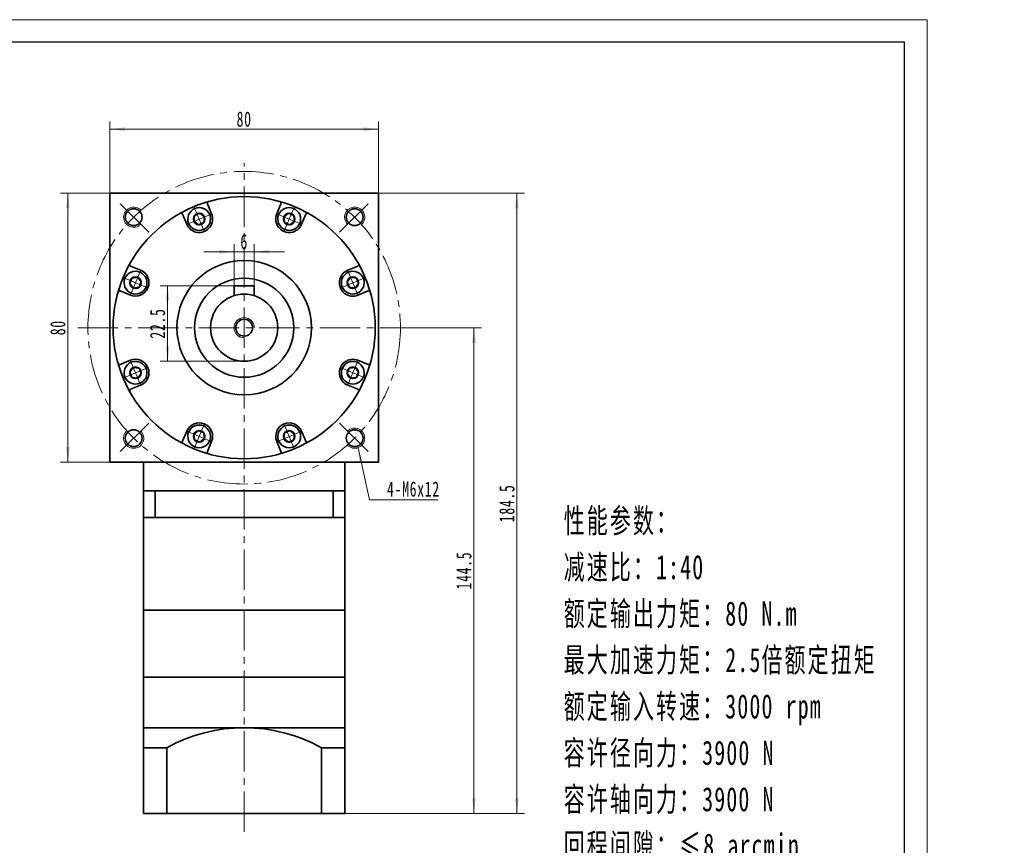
# Model space of a CAD drawing. Header units: millimetres. Extents: x -249 to 337, y -164 to 260.
# Tile 3 of 3: x 44 to 337, y -11 to 234. Entities that reach past the tile are written whole.
import ezdxf

# ---------------------------------------------------------------- set-up
doc = ezdxf.new("R2010")
doc.units = ezdxf.units.MM
doc.set_wipeout_variables(frame=1)
doc.linetypes.add('点画线', pattern=[18, 12, -2, 2, -2])
doc.layers.get('0').update_dxf_attribs({"lineweight": 35})
for name, color, linetype, lineweight in [('EB0_1', 7, 'Continuous', 35), ('中心线层', 1, '点画线', 18), ('图框_外框线', 7, 'Continuous', 18), ('尺寸线层', 3, 'Continuous', 18), ('粗实线层', 7, 'Continuous', 35)]:
    doc.layers.add(name, color=color, linetype=linetype, lineweight=lineweight)
doc.styles.add('标准', font='txt', dxfattribs={"width": 0.667})
doc.dimstyles.new('a4-1-1.5', dxfattribs={"dimtxt": 4.5, "dimasz": 4.5, "dimexe": 2.25, "dimexo": 0, "dimgap": 0.75, "dimtad": 1, "dimdec": 3, "dimdsep": 46, "dimtxsty": '标准', "dimblk": '_CAXARROW', "dimcen": 0, "dimdle": 9, "dimazin": 2, "dimtfac": 0.707107, "dimtdec": 3, "dimtix": 1, "dimtmove": 2, "dimatfit": 3, "dimfxl": 0, "dimfrac": 2, "dimtolj": 1, "dimarcsym": 0})

# ---------------------------------------------------------------- blocks, each defined once
blk = doc.blocks.new('*X16')
at = {"layer": '尺寸线层', "linetype": 'Continuous'}
for points in [[(70.97, 201.9), (75.47, 202.46), (75.47, 201.34)], [(150.97, 201.9), (146.47, 202.46), (146.47, 201.34)]]:
    blk.add_hatch(color=0, dxfattribs=at).paths.add_polyline_path(points, flags=0)
at = {"layer": '尺寸线层', "color": 0, "linetype": 'Continuous'}
for p, q in [((70.97, 182.84), (70.97, 204.15)), ((150.97, 182.84), (150.97, 204.15)), ((70.97, 201.9), (150.97, 201.9))]:
    blk.add_line(p, q, dxfattribs=at)
at = {"layer": '尺寸线层', "color": 0, "insert": (110.97, 204.88), "char_height": 4.5, "width": 9, "attachment_point": 5, "line_spacing_factor": 1.15057, "style": '标准'}
blk.add_mtext('\\T1.1;80', dxfattribs=at)
blk = doc.blocks.new('_CAXARROW')
blk.add_hatch(color=0).paths.add_polyline_path([(0, 0), (-1, 0.125), (-1, -0.125)], flags=0)
blk = doc.blocks.new('*X17')
at = {"layer": '尺寸线层', "linetype": 'Continuous'}
for points in [[(58.52, 182.84), (57.95, 178.34), (59.08, 178.34)], [(58.52, 102.84), (57.95, 107.34), (59.08, 107.34)]]:
    blk.add_hatch(color=0, dxfattribs=at).paths.add_polyline_path(points, flags=0)
at = {"layer": '尺寸线层', "color": 0, "linetype": 'Continuous'}
for p, q in [((70.97, 182.84), (56.27, 182.84)), ((58.52, 102.84), (58.52, 182.84)), ((70.97, 102.84), (56.27, 102.84))]:
    blk.add_line(p, q, dxfattribs=at)
at = {"layer": '尺寸线层', "color": 0, "insert": (55.54, 142.84), "char_height": 4.5, "width": 9, "attachment_point": 5, "rotation": 90, "line_spacing_factor": 1.15057, "style": '标准'}
blk.add_mtext('\\T1.1;80', dxfattribs=at)
blk = doc.blocks.new('*X18')
at = {"layer": '尺寸线层', "linetype": 'Continuous'}
blk.add_hatch(color=0, dxfattribs=at).paths.add_polyline_path([(-6.36, 15.51), (-4.86, 11.23), (-5.96, 10.99)], flags=0)
at = {"layer": '尺寸线层', "color": 0, "linetype": 'Continuous'}
blk.add_line((-6.36, 15.51), (-3, 0), dxfattribs=at)
at = {"layer": '尺寸线层', "color": 0}
for p, q in [((-3, 0), (0, 0)), ((0, 0), (17.35, 0)), ((0, 0), (0, 0))]:
    blk.add_line(p, q, dxfattribs=at)
at = {"layer": '尺寸线层', "color": 0, "insert": (2.25, 0.9), "char_height": 4.5, "width": 30.2032, "attachment_point": 7, "line_spacing_factor": 1.15057, "style": '标准'}
blk.add_mtext('\\T1.1;4-M6x12', dxfattribs=at)
blk = doc.blocks.new('*X19')
at = {"layer": '尺寸线层', "linetype": 'Continuous'}
for points in [[(179.36, 142.84), (179.92, 138.34), (178.79, 138.34)], [(179.36, -1.66), (179.92, 2.84), (178.79, 2.84)]]:
    blk.add_hatch(color=0, dxfattribs=at).paths.add_polyline_path(points, flags=0)
at = {"layer": '尺寸线层', "color": 0, "linetype": 'Continuous'}
for p, q in [((160.47, 142.84), (181.61, 142.84)), ((179.36, 142.84), (179.36, -1.66)), ((140.97, -1.66), (181.61, -1.66))]:
    blk.add_line(p, q, dxfattribs=at)
at = {"layer": '尺寸线层', "color": 0, "insert": (176.38, 70.59), "char_height": 4.5, "width": 20.8061, "attachment_point": 5, "rotation": 90, "line_spacing_factor": 1.15057, "style": '标准'}
blk.add_mtext('\\T1.1;144.5', dxfattribs=at)
blk = doc.blocks.new('*X20')
at = {"layer": '尺寸线层', "linetype": 'Continuous'}
for points in [[(192.14, 182.84), (192.7, 178.34), (191.58, 178.34)], [(192.14, -1.66), (192.7, 2.84), (191.58, 2.84)]]:
    blk.add_hatch(color=0, dxfattribs=at).paths.add_polyline_path(points, flags=0)
at = {"layer": '尺寸线层', "color": 0, "linetype": 'Continuous'}
for p, q in [((150.97, 182.84), (194.39, 182.84)), ((192.14, 182.84), (192.14, -1.66)), ((140.97, -1.66), (194.39, -1.66))]:
    blk.add_line(p, q, dxfattribs=at)
at = {"layer": '尺寸线层', "color": 0, "insert": (189.17, 90.59), "char_height": 4.5, "width": 20.8061, "attachment_point": 5, "rotation": 90, "line_spacing_factor": 1.15057, "style": '标准'}
blk.add_mtext('\\T1.1;184.5', dxfattribs=at)
blk = doc.blocks.new('*X21')
at = {"layer": '中心线层', "linetype": '点画线', "lineweight": 18}
for p, q in [((0, -3.89), (0, 3.89)), ((-3.89, 0), (3.89, 0))]:
    blk.add_line(p, q, dxfattribs=at)
at = {"layer": '粗实线层'}
for p, q in [((-1.73, 0), (-0.87, 1.5)), ((-1.73, 0), (-0.87, -1.5)), ((-0.87, 1.5), (0.87, 1.5)), ((1.73, 0), (0.87, 1.5)), ((1.73, 0), (0.87, 1.5)), ((1.73, 0), (0.87, -1.5)), ((-0.87, -1.5), (0.87, -1.5))]:
    blk.add_line(p, q, dxfattribs=at)
blk.add_circle((0, 0), 1.73, dxfattribs=at)
for start, end in [(0, 180), (180, 360)]:
    blk.add_arc((0, 0), 3.39, start, end, dxfattribs=at)
blk = doc.blocks.new('*X29')
at = {"layer": '尺寸线层', "linetype": 'Continuous'}
for points in [[(107.97, 165.44), (103.47, 164.87), (103.47, 166)], [(113.97, 165.44), (118.47, 164.87), (118.47, 166)]]:
    blk.add_hatch(color=0, dxfattribs=at).paths.add_polyline_path(points, flags=0)
at = {"layer": '尺寸线层', "color": 0, "linetype": 'Continuous'}
for p, q in [((107.97, 155.34), (107.97, 167.69)), ((113.97, 155.34), (113.97, 167.69)), ((122.97, 165.44), (98.97, 165.44))]:
    blk.add_line(p, q, dxfattribs=at)
at = {"layer": '尺寸线层', "color": 0, "insert": (110.97, 168.41), "char_height": 4.5, "width": 9, "attachment_point": 5, "line_spacing_factor": 1.15057, "style": '标准'}
blk.add_mtext('\\T1.1;6', dxfattribs=at)
blk = doc.blocks.new('*X30')
at = {"layer": '尺寸线层', "linetype": 'Continuous'}
for points in [[(88.19, 155.34), (88.76, 150.84), (87.63, 150.84)], [(88.19, 132.84), (88.76, 137.34), (87.63, 137.34)]]:
    blk.add_hatch(color=0, dxfattribs=at).paths.add_polyline_path(points, flags=0)
at = {"layer": '尺寸线层', "color": 0, "linetype": 'Continuous'}
for p, q in [((107.97, 155.34), (85.94, 155.34)), ((88.19, 155.34), (88.19, 132.84)), ((110.97, 132.84), (85.94, 132.84))]:
    blk.add_line(p, q, dxfattribs=at)
at = {"layer": '尺寸线层', "color": 0, "insert": (85.22, 144.09), "char_height": 4.5, "width": 16.432, "attachment_point": 5, "rotation": 90, "line_spacing_factor": 1.15057, "style": '标准'}
blk.add_mtext('\\T1.1;22.5', dxfattribs=at)

msp = doc.modelspace()

# ---------------------------------------------------------------- linework, layer by layer
at = {"layer": 'EB0_1'}
for p, q in [((140.9723, 94.3428), (80.9723, 94.3428)), ((80.9723, 94.3428), (80.9723, 58.8428)), ((140.9723, 94.3428), (80.9723, 94.3428)), ((140.9723, 94.3428), (80.9723, 94.3428)), ((140.9723, 94.3428), (140.9723, 58.8428)), ((140.9723, 86.3428), (80.9723, 86.3428)), ((140.9723, 58.8428), (80.9723, 58.8428)), ((80.9723, 58.8428), (80.9723, 38.8428)), ((140.9723, 38.8428), (140.9723, 58.8428)), ((80.9723, 38.8428), (140.9723, 38.8428))]:
    msp.add_line(p, q, dxfattribs=at)
at = {"layer": 'EB0_1', "linetype": 'Continuous', "lineweight": 35}
for p, q in [((80.9723, 38.8428), (140.9723, 38.8428)), ((80.9723, 38.8428), (80.9723, 15.8428)), ((140.9723, -1.6572), (140.9723, 38.8428)), ((80.9723, 15.8428), (80.9723, -1.6572)), ((140.9723, -1.6572), (80.9723, -1.6572))]:
    msp.add_line(p, q, dxfattribs=at)
at = {"layer": '中心线层'}
for p, q in [((110.9723, -7.1676), (110.9723, 191.7873)), ((82.5784, 171.2367), (73.5088, 180.3063)), ((139.3661, 171.2367), (148.4357, 180.3063)), ((61.4723, 142.8428), (160.4723, 142.8428)), ((82.5784, 114.449), (73.5088, 105.3794)), ((139.3661, 114.449), (148.4357, 105.3794))]:
    msp.add_line(p, q, dxfattribs=at)
msp.add_circle((110.9723, 142.8428), 46.5, dxfattribs=at)
at = {"layer": '图框_外框线', "color": 3}
msp.add_lwpolyline([(-248.8491, -163.6751), (314.2005, -163.6751), (314.2005, 234.4814), (-248.8491, 234.4814)], close=True, dxfattribs=at)
at = {"layer": '图框_外框线', "color": 3, "lineweight": 25}
msp.add_lwpolyline([(-215.3342, -156.9721), (307.4975, -156.9721), (307.4975, 227.7784), (-215.3342, 227.7784)], close=True, dxfattribs=at)
at = {"layer": '粗实线层'}
for p, q in [((101.2739, 176.7094), (100.0355, 179.6991)), ((120.6707, 176.7094), (121.9091, 179.6991)), ((93.8828, 173.6479), (92.6444, 176.6377)), ((128.0617, 173.6479), (129.3001, 176.6377)), ((80.1672, 159.9323), (77.1774, 161.1707)), ((141.7773, 159.9323), (144.7671, 161.1707)), ((113.9723, 155.3428), (107.9723, 155.3428)), ((107.9723, 155.3428), (107.9723, 152.3822)), ((113.9723, 155.3428), (113.9723, 152.3822)), ((77.1057, 152.5412), (74.116, 153.7797)), ((144.8388, 152.5412), (147.8286, 153.7797)), ((77.1057, 133.1444), (74.116, 131.906)), ((144.8388, 133.1444), (147.8286, 131.906)), ((80.1672, 125.7534), (77.1774, 124.515)), ((141.7773, 125.7534), (144.7671, 124.515)), ((93.8828, 112.0378), (92.6444, 109.048)), ((128.0617, 112.0378), (129.3001, 109.048)), ((101.2739, 108.9763), (100.0355, 105.9866)), ((120.6707, 108.9763), (121.9091, 105.9866)), ((80.9723, 94.3428), (80.9723, 102.8428)), ((140.9723, 94.3428), (140.9723, 102.8428)), ((84.5147, 94.3428), (84.5147, 86.3428)), ((137.4298, 94.3428), (137.4298, 86.3428)), ((80.9723, 23.8428), (140.9723, 23.8428)), ((87.9723, 17.8961), (80.9723, 17.8961)), ((87.9723, 17.8961), (87.9723, -1.6572)), ((87.9723, 17.8961), (87.9723, -1.6572)), ((133.9723, 17.8961), (133.9723, -1.6572)), ((133.9723, 17.8961), (133.9723, -1.6572)), ((133.9723, 17.8961), (140.9723, 17.8961))]:
    msp.add_line(p, q, dxfattribs=at)
msp.add_lwpolyline([(70.9723, 102.8428), (70.9723, 182.8428), (150.9723, 182.8428), (150.9723, 102.8428)], close=True, dxfattribs=at)
for centre, radius in [((110.9723, 142.8428), 39), ((78.0918, 175.7233), 2.5), ((143.8527, 175.7233), 2.5), ((110.9723, 142.8428), 20), ((110.9723, 142.8428), 14.75), ((110.9723, 142.8428), 10), ((110.9723, 142.8428), 2.5), ((78.0918, 109.9624), 2.5), ((143.8527, 109.9624), 2.5)]:
    msp.add_circle(centre, radius, dxfattribs=at)
for centre, radius, start, end in [((100.4974, 179.8905), 0.5, 105.787488, 202.500112), ((121.4471, 179.8905), 0.5, 337.499888, 74.212512), ((92.1825, 176.4463), 0.5, 22.499888, 119.212512), ((97.5783, 175.1786), 4, 202.5, 22.5), ((124.3662, 175.1786), 4, 157.5, 337.5), ((129.762, 176.4463), 0.5, 60.787488, 157.500112), ((77.3688, 161.6326), 0.5, 150.787488, 247.500112), ((144.5757, 161.6326), 0.5, 292.499888, 29.212512), ((78.6365, 156.2368), 4, 247.5, 67.5), ((143.308, 156.2368), 4, 112.5, 292.5), ((73.9246, 153.3177), 0.5, 67.499888, 164.212512), ((148.0199, 153.3177), 0.5, 15.787488, 112.500112), ((73.9246, 132.368), 0.5, 195.787488, 292.500112), ((78.6365, 129.4489), 4, 292.5, 112.5), ((143.308, 129.4489), 4, 67.5, 247.5), ((148.0199, 132.368), 0.5, 247.499888, 344.212512), ((77.3688, 124.0531), 0.5, 112.499888, 209.212512), ((144.5757, 124.0531), 0.5, 330.787488, 67.500112), ((97.5783, 110.5071), 4, 337.5, 157.5), ((124.3662, 110.5071), 4, 22.5, 202.5), ((92.1825, 109.2394), 0.5, 240.787488, 337.500112), ((129.762, 109.2394), 0.5, 202.499888, 299.212512), ((100.4974, 105.7952), 0.5, 157.499888, 254.212512), ((121.4471, 105.7952), 0.5, 285.787488, 22.500112), ((110.9723, -23.6089), 47.4517, 61.006989, 118.993011)]:
    msp.add_arc(centre, radius, start, end, dxfattribs=at)
at = {"layer": '粗实线层', "lineweight": 18}
for centre, start, end in [((78.0918, 175.7233), 43.151428, 315), ((143.8527, 175.7233), 313.151428, 225), ((110.9723, 142.8428), 360, 270), ((78.0918, 109.9624), 133.151428, 45), ((143.8527, 109.9624), 223.151428, 135)]:
    msp.add_arc(centre, 3, start, end, dxfattribs=at)

# ---------------------------------------------------------------- block references
at = {"layer": '尺寸线层'}
msp.add_blockref('*X18', (151.2406, 91.6353), dxfattribs=at)

# ---------------------------------------------------------------- texts
at = {"layer": '尺寸线层', "insert": (206.0618, 89.0299), "char_height": 4.2, "width": 107.255516, "attachment_point": 1, "line_spacing_factor": 1.15057, "style": '标准'}
msp.add_mtext('\\T1.1;{\\H1.71429x;性能参数：\\P减速比：1:40\\P额定输出力矩：80 N.m\\P最大加速力矩：2.5倍额定扭矩\\P额定输入转速：3000 rpm\\P容许径向力：3900 N\\P容许轴向力：3900 N\\P回程间隙：≤8 arcmin\\P使用寿命：＞20000 h\\P使用温度：-10℃~80℃\\P}', dxfattribs=at)

# ---------------------------------------------------------------- dimensions: what is measured, and where the dimension line sits
at = {"layer": '尺寸线层'}
dim = msp.add_linear_dim(base=(150.9723, 201.902), p1=(70.9723, 182.8428), p2=(150.9723, 182.8428), dimstyle='a4-1-1.5', override={"dimsah": 1, "dimtfill": 1, "dimtzin": 8}, dxfattribs=at)
dim.commit()
dim.dimension.update_dxf_attribs({"geometry": '*X16', "text_midpoint": (110.9723, 204.8776)})
for base, p1, p2, angle, picture, middle in [((58.5172, 182.8428), (70.9723, 102.8428), (70.9723, 182.8428), 90, '*X17', (55.5416, 142.8428)), ((192.1412, -1.6572), (150.9723, 182.8428), (140.9723, -1.6572), 270, '*X20', (189.1656, 90.5928)), ((179.3554, -1.6572), (160.4723, 142.8428), (140.9723, -1.6572), 270, '*X19', (176.3797, 70.5928))]:
    dim = msp.add_linear_dim(base=base, p1=p1, p2=p2, angle=angle, dimstyle='a4-1-1.5', override={"dimsah": 1, "dimtfill": 1, "dimtzin": 8}, dxfattribs=at)
    dim.commit()
    dim.dimension.update_dxf_attribs({"geometry": picture, "text_midpoint": middle})

# ---------------------------------------------------------------- next in the draw order: wipeouts: each hides what was drawn before it
for points in [[(100.7103, 176.4759), (100.7022, 176.4953), (100.6939, 176.5147), (100.6856, 176.534), (100.6771, 176.5533), (100.6685, 176.5725), (100.6598, 176.5917), (100.651, 176.6108), (100.642, 176.6299), (100.6329, 176.6489), (100.6237, 176.6678), (100.6144, 176.6867), (100.605, 176.7055), (100.5955, 176.7243), (100.5858, 176.743), (100.5761, 176.7616), (100.5662, 176.7802), (100.5562, 176.7987), (100.546, 176.8172), (100.5358, 176.8356), (100.5255, 176.8539), (100.515, 176.8722), (100.5044, 176.8904), (100.4937, 176.9085), (100.4829, 176.9266), (100.472, 176.9446), (100.461, 176.9625), (100.4499, 176.9804), (100.4386, 176.9982), (100.4273, 177.0159), (100.4158, 177.0336), (100.4158, 177.0336), (100.3272, 177.1625), (100.2328, 177.2872), (100.1327, 177.4074), (100.0271, 177.5229), (99.9164, 177.6334), (99.8006, 177.7386), (99.6802, 177.8384), (99.5552, 177.9325), (99.4261, 178.0208), (99.293, 178.103), (99.1562, 178.179), (99.0161, 178.2486), (98.873, 178.3117), (98.7271, 178.3681), (98.5787, 178.4177), (98.4282, 178.4604), (98.2759, 178.4961), (98.1221, 178.5247), (97.9672, 178.5463), (97.8114, 178.5606), (97.6551, 178.5678), (97.4987, 178.5677), (97.3424, 178.5604), (97.1867, 178.5459), (97.0317, 178.5243), (96.878, 178.4955), (96.7257, 178.4596), (96.5752, 178.4168), (96.4269, 178.3671), (96.281, 178.3106), (96.281, 178.3106), (96.1379, 178.2474), (95.9979, 178.1777), (95.8612, 178.1016), (95.7282, 178.0192), (95.5991, 177.9309), (95.4743, 177.8366), (95.3539, 177.7367), (95.2382, 177.6314), (95.1276, 177.5208), (95.0221, 177.4053), (94.9221, 177.285), (94.8278, 177.1602), (94.7393, 177.0312), (94.6569, 176.8982), (94.5806, 176.7616), (94.5108, 176.6216), (94.4475, 176.4786), (94.3909, 176.3328), (94.341, 176.1845), (94.298, 176.0341), (94.2621, 175.8818), (94.2332, 175.7281), (94.2114, 175.5732), (94.1968, 175.4174), (94.1893, 175.2612), (94.1891, 175.1047), (94.1962, 174.9484), (94.2104, 174.7927), (94.2318, 174.6377), (94.2603, 174.4839), (94.2603, 174.4839), (94.2647, 174.4633), (94.2692, 174.4427), (94.2738, 174.4222), (94.2786, 174.4017), (94.2835, 174.3812), (94.2885, 174.3608), (94.2936, 174.3404), (94.2989, 174.32), (94.3043, 174.2996), (94.3098, 174.2793), (94.3155, 174.259), (94.3212, 174.2388), (94.3271, 174.2186), (94.3332, 174.1984), (94.3393, 174.1783), (94.3456, 174.1582), (94.352, 174.1381), (94.3585, 174.1181), (94.3651, 174.0981), (94.3719, 174.0782), (94.3788, 174.0583), (94.3858, 174.0385), (94.393, 174.0187), (94.4002, 173.9989), (94.4076, 173.9792), (94.4151, 173.9595), (94.4228, 173.9399), (94.4305, 173.9203), (94.4384, 173.9008), (94.4464, 173.8813), (94.4464, 173.8813), (94.5186, 173.7192), (94.5992, 173.5611), (94.6879, 173.4074), (94.7846, 173.2585), (94.8889, 173.1149), (95.0006, 172.977), (95.1193, 172.8451), (95.2448, 172.7196), (95.3767, 172.6009), (95.5146, 172.4892), (95.6582, 172.3848), (95.8071, 172.2882), (95.9608, 172.1994), (96.1189, 172.1189), (96.281, 172.0467), (96.4467, 171.9831), (96.6155, 171.9282), (96.787, 171.8823), (96.9606, 171.8454), (97.1359, 171.8176), (97.3124, 171.7991), (97.4896, 171.7898), (97.6671, 171.7898), (97.8443, 171.7991), (98.0208, 171.8176), (98.1961, 171.8454), (98.3697, 171.8823), (98.5412, 171.9282), (98.7099, 171.9831), (98.8756, 172.0467), (98.8756, 172.0467), (99.0378, 172.1189), (99.1959, 172.1994), (99.3496, 172.2882), (99.4985, 172.3848), (99.642, 172.4892), (99.78, 172.6009), (99.9119, 172.7196), (100.0374, 172.8451), (100.1561, 172.977), (100.2678, 173.1149), (100.3721, 173.2585), (100.4688, 173.4074), (100.5575, 173.5611), (100.6381, 173.7192), (100.7103, 173.8813), (100.7739, 174.047), (100.8287, 174.2158), (100.8747, 174.3872), (100.9116, 174.5609), (100.9393, 174.7361), (100.9579, 174.9127), (100.9672, 175.0899), (100.9672, 175.2674), (100.9579, 175.4446), (100.9393, 175.6211), (100.9116, 175.7964), (100.8747, 175.97), (100.8287, 176.1414), (100.7739, 176.3102)], [(127.4981, 173.8813), (127.5061, 173.9008), (127.514, 173.9203), (127.5218, 173.9399), (127.5294, 173.9595), (127.5369, 173.9792), (127.5443, 173.9989), (127.5516, 174.0187), (127.5587, 174.0385), (127.5657, 174.0583), (127.5726, 174.0782), (127.5794, 174.0981), (127.586, 174.1181), (127.5925, 174.1381), (127.5989, 174.1582), (127.6052, 174.1783), (127.6114, 174.1984), (127.6174, 174.2186), (127.6233, 174.2388), (127.6291, 174.259), (127.6347, 174.2793), (127.6402, 174.2996), (127.6456, 174.32), (127.6509, 174.3404), (127.656, 174.3608), (127.6611, 174.3812), (127.6659, 174.4017), (127.6707, 174.4222), (127.6753, 174.4427), (127.6799, 174.4633), (127.6842, 174.4839), (127.6842, 174.4839), (127.7127, 174.6377), (127.7341, 174.7927), (127.7484, 174.9484), (127.7554, 175.1047), (127.7552, 175.2612), (127.7478, 175.4174), (127.7331, 175.5732), (127.7114, 175.7281), (127.6824, 175.8818), (127.6465, 176.0341), (127.6035, 176.1845), (127.5537, 176.3328), (127.497, 176.4786), (127.4337, 176.6216), (127.3639, 176.7616), (127.2877, 176.8982), (127.2052, 177.0312), (127.1167, 177.1602), (127.0224, 177.285), (126.9224, 177.4053), (126.817, 177.5208), (126.7063, 177.6314), (126.5906, 177.7367), (126.4703, 177.8366), (126.3454, 177.9309), (126.2163, 178.0192), (126.0833, 178.1016), (125.9466, 178.1777), (125.8066, 178.2474), (125.6635, 178.3106), (125.6635, 178.3106), (125.5176, 178.3671), (125.3693, 178.4168), (125.2188, 178.4596), (125.0666, 178.4955), (124.9128, 178.5243), (124.7579, 178.5459), (124.6021, 178.5604), (124.4458, 178.5677), (124.2894, 178.5678), (124.1331, 178.5606), (123.9774, 178.5463), (123.8224, 178.5247), (123.6686, 178.4961), (123.5163, 178.4604), (123.3658, 178.4177), (123.2175, 178.3681), (123.0715, 178.3117), (122.9284, 178.2486), (122.7883, 178.179), (122.6515, 178.103), (122.5185, 178.0208), (122.3893, 177.9325), (122.2644, 177.8384), (122.1439, 177.7386), (122.0282, 177.6334), (121.9174, 177.5229), (121.8119, 177.4074), (121.7118, 177.2872), (121.6173, 177.1625), (121.5287, 177.0336), (121.5287, 177.0336), (121.5172, 177.0159), (121.5059, 176.9982), (121.4946, 176.9804), (121.4835, 176.9625), (121.4725, 176.9446), (121.4616, 176.9266), (121.4508, 176.9085), (121.4401, 176.8904), (121.4295, 176.8722), (121.4191, 176.8539), (121.4087, 176.8356), (121.3985, 176.8172), (121.3884, 176.7987), (121.3784, 176.7802), (121.3685, 176.7616), (121.3587, 176.743), (121.349, 176.7243), (121.3395, 176.7055), (121.3301, 176.6867), (121.3208, 176.6678), (121.3116, 176.6489), (121.3025, 176.6299), (121.2936, 176.6108), (121.2847, 176.5917), (121.276, 176.5725), (121.2674, 176.5533), (121.2589, 176.534), (121.2506, 176.5147), (121.2423, 176.4953), (121.2342, 176.4759), (121.2342, 176.4759), (121.1706, 176.3102), (121.1158, 176.1414), (121.0698, 175.97), (121.0329, 175.7964), (121.0052, 175.6211), (120.9866, 175.4446), (120.9773, 175.2674), (120.9773, 175.0899), (120.9866, 174.9127), (121.0052, 174.7361), (121.0329, 174.5609), (121.0698, 174.3872), (121.1158, 174.2158), (121.1706, 174.047), (121.2342, 173.8813), (121.3064, 173.7192), (121.387, 173.5611), (121.4757, 173.4074), (121.5724, 173.2585), (121.6767, 173.1149), (121.7884, 172.977), (121.9072, 172.8451), (122.0327, 172.7196), (122.1646, 172.6009), (122.3025, 172.4892), (122.4461, 172.3848), (122.5949, 172.2882), (122.7486, 172.1994), (122.9068, 172.1189), (123.0689, 172.0467), (123.0689, 172.0467), (123.2346, 171.9831), (123.4034, 171.9282), (123.5748, 171.8823), (123.7484, 171.8454), (123.9237, 171.8176), (124.1002, 171.7991), (124.2774, 171.7898), (124.4549, 171.7898), (124.6322, 171.7991), (124.8087, 171.8176), (124.984, 171.8454), (125.1576, 171.8823), (125.329, 171.9282), (125.4978, 171.9831), (125.6635, 172.0467), (125.8256, 172.1189), (125.9838, 172.1994), (126.1375, 172.2882), (126.2863, 172.3848), (126.4299, 172.4892), (126.5678, 172.6009), (126.6997, 172.7196), (126.8252, 172.8451), (126.944, 172.977), (127.0557, 173.1149), (127.16, 173.2585), (127.2566, 173.4074), (127.3454, 173.5611), (127.4259, 173.7192)], [(79.9338, 159.3687), (79.9143, 159.3767), (79.8948, 159.3846), (79.8752, 159.3923), (79.8556, 159.4), (79.8359, 159.4075), (79.8162, 159.4149), (79.7964, 159.4221), (79.7766, 159.4293), (79.7568, 159.4363), (79.7369, 159.4432), (79.717, 159.45), (79.697, 159.4566), (79.677, 159.4631), (79.6569, 159.4695), (79.6368, 159.4758), (79.6167, 159.482), (79.5965, 159.488), (79.5763, 159.4939), (79.5561, 159.4997), (79.5358, 159.5053), (79.5155, 159.5108), (79.4951, 159.5162), (79.4748, 159.5215), (79.4543, 159.5266), (79.4339, 159.5316), (79.4134, 159.5365), (79.3929, 159.5413), (79.3724, 159.5459), (79.3518, 159.5504), (79.3312, 159.5548), (79.3312, 159.5548), (79.1774, 159.5833), (79.0224, 159.6047), (78.8667, 159.6189), (78.7104, 159.626), (78.5539, 159.6258), (78.3977, 159.6183), (78.2419, 159.6037), (78.087, 159.5819), (77.9333, 159.553), (77.781, 159.5171), (77.6306, 159.4741), (77.4823, 159.4243), (77.3365, 159.3676), (77.1935, 159.3043), (77.0535, 159.2345), (76.9169, 159.1583), (76.7839, 159.0758), (76.6549, 158.9873), (76.5301, 158.893), (76.4098, 158.793), (76.2943, 158.6875), (76.1837, 158.5769), (76.0784, 158.4612), (75.9785, 158.3408), (75.8842, 158.216), (75.7959, 158.0869), (75.7135, 157.9539), (75.6374, 157.8172), (75.5677, 157.6772), (75.5045, 157.5341), (75.5045, 157.5341), (75.448, 157.3882), (75.3983, 157.2399), (75.3555, 157.0894), (75.3196, 156.9371), (75.2908, 156.7834), (75.2692, 156.6284), (75.2547, 156.4727), (75.2474, 156.3164), (75.2473, 156.16), (75.2545, 156.0037), (75.2689, 155.8479), (75.2904, 155.693), (75.319, 155.5392), (75.3547, 155.3869), (75.3974, 155.2364), (75.447, 155.088), (75.5034, 154.9421), (75.5665, 154.799), (75.6361, 154.6589), (75.7121, 154.5221), (75.7943, 154.389), (75.8826, 154.2599), (75.9767, 154.1349), (76.0765, 154.0145), (76.1817, 153.8987), (76.2922, 153.788), (76.4077, 153.6824), (76.5279, 153.5823), (76.6526, 153.4879), (76.7815, 153.3993), (76.7815, 153.3993), (76.7992, 153.3878), (76.8169, 153.3765), (76.8347, 153.3652), (76.8526, 153.3541), (76.8705, 153.3431), (76.8885, 153.3322), (76.9066, 153.3214), (76.9247, 153.3107), (76.9429, 153.3001), (76.9612, 153.2896), (76.9795, 153.2793), (76.9979, 153.2691), (77.0164, 153.2589), (77.0349, 153.2489), (77.0535, 153.2391), (77.0721, 153.2293), (77.0908, 153.2196), (77.1096, 153.2101), (77.1284, 153.2007), (77.1473, 153.1914), (77.1663, 153.1822), (77.1853, 153.1731), (77.2043, 153.1641), (77.2234, 153.1553), (77.2426, 153.1466), (77.2618, 153.138), (77.2811, 153.1295), (77.3004, 153.1212), (77.3198, 153.1129), (77.3392, 153.1048), (77.3392, 153.1048), (77.5049, 153.0412), (77.6737, 152.9864), (77.8451, 152.9404), (78.0187, 152.9035), (78.194, 152.8758), (78.3705, 152.8572), (78.5477, 152.8479), (78.7252, 152.8479), (78.9025, 152.8572), (79.079, 152.8758), (79.2543, 152.9035), (79.4279, 152.9404), (79.5993, 152.9864), (79.7681, 153.0412), (79.9338, 153.1048), (80.0959, 153.177), (80.254, 153.2576), (80.4077, 153.3463), (80.5566, 153.443), (80.7002, 153.5473), (80.8381, 153.659), (80.97, 153.7777), (81.0955, 153.9032), (81.2143, 154.0351), (81.3259, 154.1731), (81.4303, 154.3166), (81.5269, 154.4655), (81.6157, 154.6192), (81.6962, 154.7773), (81.7684, 154.9395), (81.7684, 154.9395), (81.832, 155.1052), (81.8869, 155.274), (81.9328, 155.4454), (81.9697, 155.619), (81.9975, 155.7943), (82.016, 155.9708), (82.0253, 156.148), (82.0253, 156.3255), (82.016, 156.5027), (81.9975, 156.6792), (81.9697, 156.8545), (81.9328, 157.0281), (81.8869, 157.1996), (81.832, 157.3684), (81.7684, 157.5341), (81.6962, 157.6962), (81.6157, 157.8543), (81.5269, 158.008), (81.4303, 158.1569), (81.3259, 158.3005), (81.2143, 158.4384), (81.0955, 158.5703), (80.97, 158.6958), (80.8381, 158.8145), (80.7002, 158.9262), (80.5566, 159.0306), (80.4077, 159.1272), (80.254, 159.216), (80.0959, 159.2965)], [(144.6053, 153.1048), (144.6248, 153.1129), (144.6441, 153.1212), (144.6635, 153.1295), (144.6827, 153.138), (144.7019, 153.1466), (144.7211, 153.1553), (144.7402, 153.1641), (144.7593, 153.1731), (144.7783, 153.1822), (144.7972, 153.1914), (144.8161, 153.2007), (144.8349, 153.2101), (144.8537, 153.2196), (144.8724, 153.2293), (144.891, 153.2391), (144.9096, 153.2489), (144.9281, 153.2589), (144.9466, 153.2691), (144.965, 153.2793), (144.9833, 153.2896), (145.0016, 153.3001), (145.0198, 153.3107), (145.0379, 153.3214), (145.056, 153.3322), (145.074, 153.3431), (145.092, 153.3541), (145.1098, 153.3652), (145.1276, 153.3765), (145.1453, 153.3878), (145.163, 153.3993), (145.163, 153.3993), (145.2919, 153.4879), (145.4166, 153.5823), (145.5368, 153.6824), (145.6523, 153.788), (145.7628, 153.8987), (145.868, 154.0145), (145.9678, 154.1349), (146.062, 154.2599), (146.1502, 154.389), (146.2324, 154.5221), (146.3084, 154.6589), (146.378, 154.799), (146.4411, 154.9421), (146.4975, 155.088), (146.5471, 155.2364), (146.5898, 155.3869), (146.6255, 155.5392), (146.6542, 155.693), (146.6757, 155.8479), (146.69, 156.0037), (146.6972, 156.16), (146.6971, 156.3164), (146.6898, 156.4727), (146.6753, 156.6284), (146.6537, 156.7834), (146.6249, 156.9371), (146.5891, 157.0894), (146.5462, 157.2399), (146.4965, 157.3882), (146.44, 157.5341), (146.44, 157.5341), (146.3768, 157.6772), (146.3071, 157.8172), (146.231, 157.9539), (146.1487, 158.0869), (146.0603, 158.216), (145.966, 158.3408), (145.8661, 158.4612), (145.7608, 158.5769), (145.6502, 158.6875), (145.5347, 158.793), (145.4144, 158.893), (145.2896, 158.9873), (145.1606, 159.0758), (145.0276, 159.1583), (144.891, 159.2345), (144.7511, 159.3043), (144.608, 159.3676), (144.4622, 159.4243), (144.3139, 159.4741), (144.1635, 159.5171), (144.0112, 159.553), (143.8575, 159.5819), (143.7026, 159.6037), (143.5468, 159.6183), (143.3906, 159.6258), (143.2341, 159.626), (143.0779, 159.6189), (142.9221, 159.6047), (142.7671, 159.5833), (142.6133, 159.5548), (142.6133, 159.5548), (142.5927, 159.5504), (142.5721, 159.5459), (142.5516, 159.5413), (142.5311, 159.5365), (142.5106, 159.5316), (142.4902, 159.5266), (142.4698, 159.5215), (142.4494, 159.5162), (142.429, 159.5108), (142.4087, 159.5053), (142.3884, 159.4997), (142.3682, 159.4939), (142.348, 159.488), (142.3278, 159.482), (142.3077, 159.4758), (142.2876, 159.4695), (142.2675, 159.4631), (142.2475, 159.4566), (142.2275, 159.45), (142.2076, 159.4432), (142.1877, 159.4363), (142.1679, 159.4293), (142.1481, 159.4221), (142.1283, 159.4149), (142.1086, 159.4075), (142.0889, 159.4), (142.0693, 159.3923), (142.0497, 159.3846), (142.0302, 159.3767), (142.0107, 159.3687), (142.0107, 159.3687), (141.8486, 159.2965), (141.6905, 159.216), (141.5368, 159.1272), (141.3879, 159.0306), (141.2443, 158.9262), (141.1064, 158.8145), (140.9745, 158.6958), (140.849, 158.5703), (140.7303, 158.4384), (140.6186, 158.3005), (140.5143, 158.1569), (140.4176, 158.008), (140.3289, 157.8543), (140.2483, 157.6962), (140.1761, 157.5341), (140.1125, 157.3684), (140.0576, 157.1996), (140.0117, 157.0281), (139.9748, 156.8545), (139.947, 156.6792), (139.9285, 156.5027), (139.9192, 156.3255), (139.9192, 156.148), (139.9285, 155.9708), (139.947, 155.7943), (139.9748, 155.619), (140.0117, 155.4454), (140.0576, 155.274), (140.1125, 155.1052), (140.1761, 154.9395), (140.1761, 154.9395), (140.2483, 154.7773), (140.3289, 154.6192), (140.4176, 154.4655), (140.5143, 154.3166), (140.6186, 154.1731), (140.7303, 154.0351), (140.849, 153.9032), (140.9745, 153.7777), (141.1064, 153.659), (141.2443, 153.5473), (141.3879, 153.443), (141.5368, 153.3463), (141.6905, 153.2576), (141.8486, 153.177), (142.0107, 153.1048), (142.1764, 153.0412), (142.3452, 152.9864), (142.5167, 152.9404), (142.6903, 152.9035), (142.8656, 152.8758), (143.0421, 152.8572), (143.2193, 152.8479), (143.3968, 152.8479), (143.574, 152.8572), (143.7505, 152.8758), (143.9258, 152.9035), (144.0994, 152.9404), (144.2709, 152.9864), (144.4397, 153.0412)], [(77.3392, 132.5809), (77.3198, 132.5728), (77.3004, 132.5645), (77.2811, 132.5562), (77.2618, 132.5477), (77.2426, 132.5391), (77.2234, 132.5304), (77.2043, 132.5215), (77.1853, 132.5126), (77.1663, 132.5035), (77.1473, 132.4943), (77.1284, 132.485), (77.1096, 132.4756), (77.0908, 132.4661), (77.0721, 132.4564), (77.0535, 132.4466), (77.0349, 132.4367), (77.0164, 132.4267), (76.9979, 132.4166), (76.9795, 132.4064), (76.9612, 132.396), (76.9429, 132.3856), (76.9247, 132.375), (76.9066, 132.3643), (76.8885, 132.3535), (76.8705, 132.3426), (76.8526, 132.3316), (76.8347, 132.3205), (76.8169, 132.3092), (76.7992, 132.2979), (76.7815, 132.2864), (76.7815, 132.2864), (76.6526, 132.1978), (76.5279, 132.1034), (76.4077, 132.0032), (76.2922, 131.8977), (76.1817, 131.7869), (76.0765, 131.6712), (75.9767, 131.5507), (75.8826, 131.4258), (75.7943, 131.2966), (75.7121, 131.1636), (75.6361, 131.0268), (75.5665, 130.8867), (75.5034, 130.7436), (75.447, 130.5976), (75.3974, 130.4493), (75.3547, 130.2988), (75.319, 130.1465), (75.2904, 129.9927), (75.2689, 129.8378), (75.2545, 129.682), (75.2473, 129.5257), (75.2474, 129.3693), (75.2547, 129.213), (75.2692, 129.0572), (75.2908, 128.9023), (75.3196, 128.7485), (75.3555, 128.5963), (75.3983, 128.4458), (75.448, 128.2975), (75.5045, 128.1516), (75.5045, 128.1516), (75.5677, 128.0085), (75.6374, 127.8685), (75.7135, 127.7318), (75.7959, 127.5988), (75.8842, 127.4697), (75.9785, 127.3448), (76.0784, 127.2245), (76.1837, 127.1088), (76.2943, 126.9982), (76.4098, 126.8927), (76.5301, 126.7927), (76.6549, 126.6984), (76.7839, 126.6099), (76.9169, 126.5274), (77.0535, 126.4512), (77.1935, 126.3814), (77.3365, 126.3181), (77.4823, 126.2614), (77.6306, 126.2116), (77.781, 126.1686), (77.9333, 126.1327), (78.087, 126.1037), (78.2419, 126.082), (78.3977, 126.0673), (78.5539, 126.0599), (78.7104, 126.0597), (78.8667, 126.0667), (79.0224, 126.081), (79.1774, 126.1024), (79.3312, 126.1309), (79.3312, 126.1309), (79.3518, 126.1353), (79.3724, 126.1398), (79.3929, 126.1444), (79.4134, 126.1492), (79.4339, 126.154), (79.4543, 126.1591), (79.4748, 126.1642), (79.4951, 126.1695), (79.5155, 126.1749), (79.5358, 126.1804), (79.5561, 126.186), (79.5763, 126.1918), (79.5965, 126.1977), (79.6167, 126.2037), (79.6368, 126.2099), (79.6569, 126.2162), (79.677, 126.2226), (79.697, 126.2291), (79.717, 126.2357), (79.7369, 126.2425), (79.7568, 126.2494), (79.7766, 126.2564), (79.7964, 126.2636), (79.8162, 126.2708), (79.8359, 126.2782), (79.8556, 126.2857), (79.8752, 126.2934), (79.8948, 126.3011), (79.9143, 126.309), (79.9338, 126.317), (79.9338, 126.317), (80.0959, 126.3892), (80.254, 126.4697), (80.4077, 126.5585), (80.5566, 126.6551), (80.7002, 126.7595), (80.8381, 126.8711), (80.97, 126.9899), (81.0955, 127.1154), (81.2143, 127.2473), (81.3259, 127.3852), (81.4303, 127.5288), (81.5269, 127.6777), (81.6157, 127.8314), (81.6962, 127.9895), (81.7684, 128.1516), (81.832, 128.3173), (81.8869, 128.4861), (81.9328, 128.6575), (81.9697, 128.8311), (81.9975, 129.0064), (82.016, 129.1829), (82.0253, 129.3602), (82.0253, 129.5377), (82.016, 129.7149), (81.9975, 129.8914), (81.9697, 130.0667), (81.9328, 130.2403), (81.8869, 130.4117), (81.832, 130.5805), (81.7684, 130.7462), (81.7684, 130.7462), (81.6962, 130.9084), (81.6157, 131.0665), (81.5269, 131.2202), (81.4303, 131.369), (81.3259, 131.5126), (81.2143, 131.6506), (81.0955, 131.7824), (80.97, 131.9079), (80.8381, 132.0267), (80.7002, 132.1384), (80.5566, 132.2427), (80.4077, 132.3394), (80.254, 132.4281), (80.0959, 132.5087), (79.9338, 132.5809), (79.7681, 132.6445), (79.5993, 132.6993), (79.4279, 132.7453), (79.2543, 132.7822), (79.079, 132.8099), (78.9025, 132.8285), (78.7252, 132.8378), (78.5477, 132.8378), (78.3705, 132.8285), (78.194, 132.8099), (78.0187, 132.7822), (77.8451, 132.7453), (77.6737, 132.6993), (77.5049, 132.6445)], [(142.0107, 126.317), (142.0302, 126.309), (142.0497, 126.3011), (142.0693, 126.2934), (142.0889, 126.2857), (142.1086, 126.2782), (142.1283, 126.2708), (142.1481, 126.2636), (142.1679, 126.2564), (142.1877, 126.2494), (142.2076, 126.2425), (142.2275, 126.2357), (142.2475, 126.2291), (142.2675, 126.2226), (142.2876, 126.2162), (142.3077, 126.2099), (142.3278, 126.2037), (142.348, 126.1977), (142.3682, 126.1918), (142.3884, 126.186), (142.4087, 126.1804), (142.429, 126.1749), (142.4494, 126.1695), (142.4698, 126.1642), (142.4902, 126.1591), (142.5106, 126.154), (142.5311, 126.1492), (142.5516, 126.1444), (142.5721, 126.1398), (142.5927, 126.1353), (142.6133, 126.1309), (142.6133, 126.1309), (142.7671, 126.1024), (142.9221, 126.081), (143.0779, 126.0667), (143.2341, 126.0597), (143.3906, 126.0599), (143.5468, 126.0673), (143.7026, 126.082), (143.8575, 126.1037), (144.0112, 126.1327), (144.1635, 126.1686), (144.3139, 126.2116), (144.4622, 126.2614), (144.608, 126.3181), (144.7511, 126.3814), (144.891, 126.4512), (145.0276, 126.5274), (145.1606, 126.6099), (145.2896, 126.6984), (145.4144, 126.7927), (145.5347, 126.8927), (145.6502, 126.9982), (145.7608, 127.1088), (145.8661, 127.2245), (145.966, 127.3448), (146.0603, 127.4697), (146.1487, 127.5988), (146.231, 127.7318), (146.3071, 127.8685), (146.3768, 128.0085), (146.44, 128.1516), (146.44, 128.1516), (146.4965, 128.2975), (146.5462, 128.4458), (146.5891, 128.5963), (146.6249, 128.7485), (146.6537, 128.9023), (146.6753, 129.0572), (146.6898, 129.213), (146.6971, 129.3693), (146.6972, 129.5257), (146.69, 129.682), (146.6757, 129.8378), (146.6542, 129.9927), (146.6255, 130.1465), (146.5898, 130.2988), (146.5471, 130.4493), (146.4975, 130.5976), (146.4411, 130.7436), (146.378, 130.8867), (146.3084, 131.0268), (146.2324, 131.1636), (146.1502, 131.2966), (146.062, 131.4258), (145.9678, 131.5507), (145.868, 131.6712), (145.7628, 131.7869), (145.6523, 131.8977), (145.5368, 132.0032), (145.4166, 132.1034), (145.2919, 132.1978), (145.163, 132.2864), (145.163, 132.2864), (145.1453, 132.2979), (145.1276, 132.3092), (145.1098, 132.3205), (145.092, 132.3316), (145.074, 132.3426), (145.056, 132.3535), (145.0379, 132.3643), (145.0198, 132.375), (145.0016, 132.3856), (144.9833, 132.396), (144.965, 132.4064), (144.9466, 132.4166), (144.9281, 132.4267), (144.9096, 132.4367), (144.891, 132.4466), (144.8724, 132.4564), (144.8537, 132.4661), (144.8349, 132.4756), (144.8161, 132.485), (144.7972, 132.4943), (144.7783, 132.5035), (144.7593, 132.5126), (144.7402, 132.5215), (144.7211, 132.5304), (144.7019, 132.5391), (144.6827, 132.5477), (144.6635, 132.5562), (144.6441, 132.5645), (144.6248, 132.5728), (144.6053, 132.5809), (144.6053, 132.5809), (144.4397, 132.6445), (144.2709, 132.6993), (144.0994, 132.7453), (143.9258, 132.7822), (143.7505, 132.8099), (143.574, 132.8285), (143.3968, 132.8378), (143.2193, 132.8378), (143.0421, 132.8285), (142.8656, 132.8099), (142.6903, 132.7822), (142.5167, 132.7453), (142.3452, 132.6993), (142.1764, 132.6445), (142.0107, 132.5809), (141.8486, 132.5087), (141.6905, 132.4281), (141.5368, 132.3394), (141.3879, 132.2427), (141.2443, 132.1384), (141.1064, 132.0267), (140.9745, 131.9079), (140.849, 131.7824), (140.7303, 131.6506), (140.6186, 131.5126), (140.5143, 131.369), (140.4176, 131.2202), (140.3289, 131.0665), (140.2483, 130.9084), (140.1761, 130.7462), (140.1761, 130.7462), (140.1125, 130.5805), (140.0576, 130.4117), (140.0117, 130.2403), (139.9748, 130.0667), (139.947, 129.8914), (139.9285, 129.7149), (139.9192, 129.5377), (139.9192, 129.3602), (139.9285, 129.1829), (139.947, 129.0064), (139.9748, 128.8311), (140.0117, 128.6575), (140.0576, 128.4861), (140.1125, 128.3173), (140.1761, 128.1516), (140.2483, 127.9895), (140.3289, 127.8314), (140.4176, 127.6777), (140.5143, 127.5288), (140.6186, 127.3852), (140.7303, 127.2473), (140.849, 127.1154), (140.9745, 126.9899), (141.1064, 126.8711), (141.2443, 126.7595), (141.3879, 126.6551), (141.5368, 126.5585), (141.6905, 126.4697), (141.8486, 126.3892)], [(94.4464, 111.8044), (94.4384, 111.7849), (94.4305, 111.7654), (94.4228, 111.7458), (94.4151, 111.7262), (94.4076, 111.7065), (94.4002, 111.6868), (94.393, 111.667), (94.3858, 111.6472), (94.3788, 111.6274), (94.3719, 111.6075), (94.3651, 111.5876), (94.3585, 111.5676), (94.352, 111.5476), (94.3456, 111.5275), (94.3393, 111.5074), (94.3332, 111.4873), (94.3271, 111.4671), (94.3212, 111.4469), (94.3155, 111.4267), (94.3098, 111.4064), (94.3043, 111.3861), (94.2989, 111.3657), (94.2936, 111.3453), (94.2885, 111.3249), (94.2835, 111.3045), (94.2786, 111.284), (94.2738, 111.2635), (94.2692, 111.243), (94.2647, 111.2224), (94.2603, 111.2018), (94.2603, 111.2018), (94.2318, 111.048), (94.2104, 110.893), (94.1962, 110.7372), (94.1891, 110.581), (94.1893, 110.4245), (94.1968, 110.2683), (94.2114, 110.1125), (94.2332, 109.9576), (94.2621, 109.8039), (94.298, 109.6516), (94.341, 109.5012), (94.3909, 109.3529), (94.4475, 109.2071), (94.5108, 109.0641), (94.5806, 108.9241), (94.6569, 108.7875), (94.7393, 108.6545), (94.8278, 108.5255), (94.9221, 108.4007), (95.0221, 108.2804), (95.1276, 108.1649), (95.2382, 108.0543), (95.3539, 107.949), (95.4743, 107.8491), (95.5991, 107.7548), (95.7282, 107.6664), (95.8612, 107.5841), (95.9979, 107.508), (96.1379, 107.4383), (96.281, 107.3751), (96.281, 107.3751), (96.4269, 107.3186), (96.5752, 107.2689), (96.7257, 107.226), (96.878, 107.1902), (97.0317, 107.1614), (97.1867, 107.1398), (97.3424, 107.1253), (97.4987, 107.118), (97.6551, 107.1179), (97.8114, 107.1251), (97.9672, 107.1394), (98.1221, 107.161), (98.2759, 107.1896), (98.4282, 107.2253), (98.5787, 107.268), (98.7271, 107.3176), (98.873, 107.374), (99.0161, 107.4371), (99.1562, 107.5067), (99.293, 107.5827), (99.4261, 107.6649), (99.5552, 107.7531), (99.6802, 107.8473), (99.8006, 107.9471), (99.9164, 108.0523), (100.0271, 108.1628), (100.1327, 108.2783), (100.2328, 108.3985), (100.3272, 108.5232), (100.4158, 108.6521), (100.4158, 108.6521), (100.4273, 108.6698), (100.4386, 108.6875), (100.4499, 108.7053), (100.461, 108.7232), (100.472, 108.7411), (100.4829, 108.7591), (100.4937, 108.7772), (100.5044, 108.7953), (100.515, 108.8135), (100.5255, 108.8318), (100.5358, 108.8501), (100.546, 108.8685), (100.5562, 108.887), (100.5662, 108.9055), (100.5761, 108.9241), (100.5858, 108.9427), (100.5955, 108.9614), (100.605, 108.9802), (100.6144, 108.999), (100.6237, 109.0179), (100.6329, 109.0368), (100.642, 109.0558), (100.651, 109.0749), (100.6598, 109.094), (100.6685, 109.1132), (100.6771, 109.1324), (100.6856, 109.1516), (100.6939, 109.171), (100.7022, 109.1903), (100.7103, 109.2098), (100.7103, 109.2098), (100.7739, 109.3755), (100.8287, 109.5442), (100.8747, 109.7157), (100.9116, 109.8893), (100.9393, 110.0646), (100.9579, 110.2411), (100.9672, 110.4183), (100.9672, 110.5958), (100.9579, 110.773), (100.9393, 110.9495), (100.9116, 111.1248), (100.8747, 111.2984), (100.8287, 111.4699), (100.7739, 111.6387), (100.7103, 111.8044), (100.6381, 111.9665), (100.5575, 112.1246), (100.4688, 112.2783), (100.3721, 112.4272), (100.2678, 112.5708), (100.1561, 112.7087), (100.0374, 112.8406), (99.9119, 112.9661), (99.78, 113.0848), (99.642, 113.1965), (99.4985, 113.3008), (99.3496, 113.3975), (99.1959, 113.4863), (99.0378, 113.5668), (98.8756, 113.639), (98.8756, 113.639), (98.7099, 113.7026), (98.5412, 113.7575), (98.3697, 113.8034), (98.1961, 113.8403), (98.0208, 113.8681), (97.8443, 113.8866), (97.6671, 113.8959), (97.4896, 113.8959), (97.3124, 113.8866), (97.1359, 113.8681), (96.9606, 113.8403), (96.787, 113.8034), (96.6155, 113.7575), (96.4467, 113.7026), (96.281, 113.639), (96.1189, 113.5668), (95.9608, 113.4863), (95.8071, 113.3975), (95.6582, 113.3008), (95.5146, 113.1965), (95.3767, 113.0848), (95.2448, 112.9661), (95.1193, 112.8406), (95.0006, 112.7087), (94.8889, 112.5708), (94.7846, 112.4272), (94.6879, 112.2783), (94.5992, 112.1246), (94.5186, 111.9665)], [(121.2342, 109.2098), (121.2423, 109.1903), (121.2506, 109.171), (121.2589, 109.1516), (121.2674, 109.1324), (121.276, 109.1132), (121.2847, 109.094), (121.2936, 109.0749), (121.3025, 109.0558), (121.3116, 109.0368), (121.3208, 109.0179), (121.3301, 108.999), (121.3395, 108.9802), (121.349, 108.9614), (121.3587, 108.9427), (121.3685, 108.9241), (121.3784, 108.9055), (121.3884, 108.887), (121.3985, 108.8685), (121.4087, 108.8501), (121.4191, 108.8318), (121.4295, 108.8135), (121.4401, 108.7953), (121.4508, 108.7772), (121.4616, 108.7591), (121.4725, 108.7411), (121.4835, 108.7232), (121.4946, 108.7053), (121.5059, 108.6875), (121.5172, 108.6698), (121.5287, 108.6521), (121.5287, 108.6521), (121.6173, 108.5232), (121.7118, 108.3985), (121.8119, 108.2783), (121.9174, 108.1628), (122.0282, 108.0523), (122.1439, 107.9471), (122.2644, 107.8473), (122.3893, 107.7531), (122.5185, 107.6649), (122.6515, 107.5827), (122.7883, 107.5067), (122.9284, 107.4371), (123.0715, 107.374), (123.2175, 107.3176), (123.3658, 107.268), (123.5163, 107.2253), (123.6686, 107.1896), (123.8224, 107.161), (123.9774, 107.1394), (124.1331, 107.1251), (124.2894, 107.1179), (124.4458, 107.118), (124.6021, 107.1253), (124.7579, 107.1398), (124.9128, 107.1614), (125.0666, 107.1902), (125.2188, 107.226), (125.3693, 107.2689), (125.5176, 107.3186), (125.6635, 107.3751), (125.6635, 107.3751), (125.8066, 107.4383), (125.9466, 107.508), (126.0833, 107.5841), (126.2163, 107.6664), (126.3454, 107.7548), (126.4703, 107.8491), (126.5906, 107.949), (126.7063, 108.0543), (126.817, 108.1649), (126.9224, 108.2804), (127.0224, 108.4007), (127.1167, 108.5255), (127.2052, 108.6545), (127.2877, 108.7875), (127.3639, 108.9241), (127.4337, 109.0641), (127.497, 109.2071), (127.5537, 109.3529), (127.6035, 109.5012), (127.6465, 109.6516), (127.6824, 109.8039), (127.7114, 109.9576), (127.7331, 110.1125), (127.7478, 110.2683), (127.7552, 110.4245), (127.7554, 110.581), (127.7484, 110.7372), (127.7341, 110.893), (127.7127, 111.048), (127.6842, 111.2018), (127.6842, 111.2018), (127.6799, 111.2224), (127.6753, 111.243), (127.6707, 111.2635), (127.6659, 111.284), (127.6611, 111.3045), (127.656, 111.3249), (127.6509, 111.3453), (127.6456, 111.3657), (127.6402, 111.3861), (127.6347, 111.4064), (127.6291, 111.4267), (127.6233, 111.4469), (127.6174, 111.4671), (127.6114, 111.4873), (127.6052, 111.5074), (127.5989, 111.5275), (127.5925, 111.5476), (127.586, 111.5676), (127.5794, 111.5876), (127.5726, 111.6075), (127.5657, 111.6274), (127.5587, 111.6472), (127.5516, 111.667), (127.5443, 111.6868), (127.5369, 111.7065), (127.5294, 111.7262), (127.5218, 111.7458), (127.514, 111.7654), (127.5061, 111.7849), (127.4981, 111.8044), (127.4981, 111.8044), (127.4259, 111.9665), (127.3454, 112.1246), (127.2566, 112.2783), (127.16, 112.4272), (127.0557, 112.5708), (126.944, 112.7087), (126.8252, 112.8406), (126.6997, 112.9661), (126.5678, 113.0848), (126.4299, 113.1965), (126.2863, 113.3008), (126.1375, 113.3975), (125.9838, 113.4863), (125.8256, 113.5668), (125.6635, 113.639), (125.4978, 113.7026), (125.329, 113.7575), (125.1576, 113.8034), (124.984, 113.8403), (124.8087, 113.8681), (124.6322, 113.8866), (124.4549, 113.8959), (124.2774, 113.8959), (124.1002, 113.8866), (123.9237, 113.8681), (123.7484, 113.8403), (123.5748, 113.8034), (123.4034, 113.7575), (123.2346, 113.7026), (123.0689, 113.639), (123.0689, 113.639), (122.9068, 113.5668), (122.7486, 113.4863), (122.5949, 113.3975), (122.4461, 113.3008), (122.3025, 113.1965), (122.1646, 113.0848), (122.0327, 112.9661), (121.9072, 112.8406), (121.7884, 112.7087), (121.6767, 112.5708), (121.5724, 112.4272), (121.4757, 112.2783), (121.387, 112.1246), (121.3064, 111.9665), (121.2342, 111.8044), (121.1706, 111.6387), (121.1158, 111.4699), (121.0698, 111.2984), (121.0329, 111.1248), (121.0052, 110.9495), (120.9866, 110.773), (120.9773, 110.5958), (120.9773, 110.4183), (120.9866, 110.2411), (121.0052, 110.0646), (121.0329, 109.8893), (121.0698, 109.7157), (121.1158, 109.5442), (121.1706, 109.3755)]]:
    msp.add_wipeout(points).dxf.layer = '粗实线层'

# ---------------------------------------------------------------- next in the draw order: block references
at = {"layer": '粗实线层'}
for p, rotation in [((97.5783, 175.1786), 22.5), ((124.3662, 175.1786), 337.5000000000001), ((78.6365, 156.2368), 67.50000000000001), ((143.308, 156.2368), 292.5000000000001), ((78.6365, 129.4489), 112.5), ((143.308, 129.4489), 247.5000000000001), ((97.5783, 110.5071), 157.5000000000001), ((124.3662, 110.5071), 202.5)]:
    msp.add_blockref('*X21', p, dxfattribs=dict(at, rotation=rotation))

# ---------------------------------------------------------------- next in the draw order: dimensions: what is measured, and where the dimension line sits
at = {"layer": '尺寸线层'}
dim = msp.add_linear_dim(base=(107.9723, 165.4353), p1=(113.9723, 155.3428), p2=(107.9723, 155.3428), dimstyle='a4-1-1.5', override={"dimsah": 1, "dimtfill": 1, "dimtzin": 8}, dxfattribs=at)
dim.commit()
dim.dimension.update_dxf_attribs({"geometry": '*X29', "text_midpoint": (110.9723, 168.411)})
dim = msp.add_linear_dim(base=(88.1939, 132.8428), p1=(107.9723, 155.3428), p2=(110.9723, 132.8428), angle=270, dimstyle='a4-1-1.5', override={"dimsah": 1, "dimtfill": 1, "dimtzin": 8}, dxfattribs=at)
dim.commit()
dim.dimension.update_dxf_attribs({"geometry": '*X30', "text_midpoint": (85.2182, 144.0928)})

doc.saveas('drawing.dxf')
